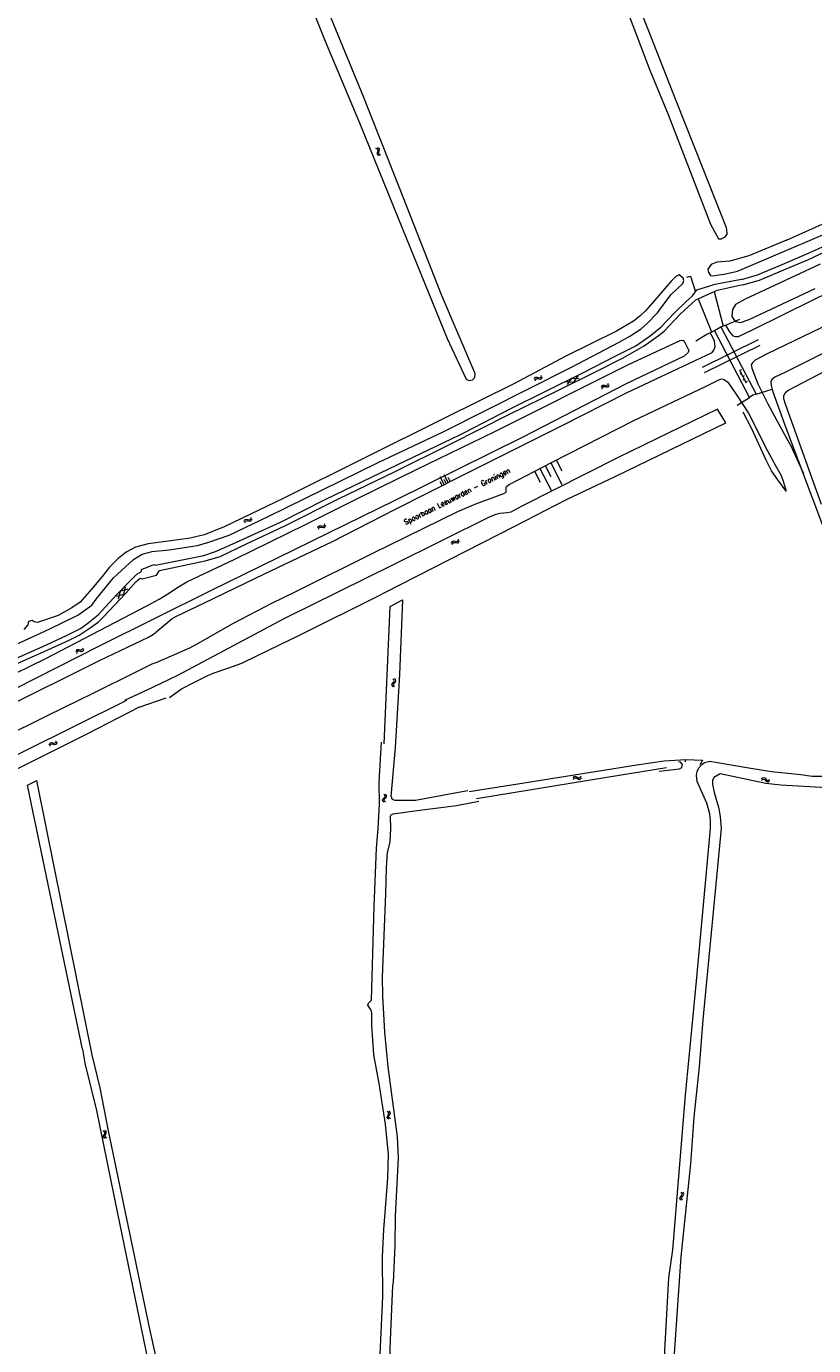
# Model space of a CAD drawing. Header units: metres. Extents: x 189705 to 199106, y 581686 to 588448.
# Tile 136 of 256: x 193625 to 193866, y 582341 to 582746. Entities that reach past the tile are written whole.
import ezdxf

# ---------------------------------------------------------------- set-up
doc = ezdxf.new("R2010")
doc.units = ezdxf.units.M
doc.layers.add('B-WA-OG-GBKN-G', color=7, linetype='Continuous', lineweight=18)
doc.styles.add('Style-STANDARD', font='STANDARD.shx')

msp = doc.modelspace()

# ---------------------------------------------------------------- linework, layer by layer
at = {"layer": 'B-WA-OG-GBKN-G'}
for p, q in [((193732.151, 582709.031), (193732.524, 582708.867)), ((193731.702, 582708.819), (193732.074, 582708.651)), ((193732.074, 582708.651), (193732.304, 582708.418)), ((193732.242, 582707.691), (193732.136, 582707.297)), ((193732.136, 582707.297), (193732.172, 582706.97)), ((193732.172, 582706.97), (193732.409, 582706.73)), ((193732.343, 582708.094), (193732.242, 582707.691)), ((193732.304, 582708.418), (193732.343, 582708.094)), ((193732.409, 582706.73), (193732.782, 582706.564)), ((193732.524, 582708.867), (193732.755, 582708.636)), ((193732.69, 582707.906), (193732.587, 582707.511)), ((193732.587, 582707.511), (193732.622, 582707.184)), ((193732.622, 582707.184), (193732.858, 582706.943)), ((193732.794, 582708.299), (193732.69, 582707.906)), ((193732.755, 582708.636), (193732.794, 582708.299)), ((193732.858, 582706.943), (193733.231, 582706.777)), ((193843.338, 582640.691), (193845.322, 582636.763)), ((193843.875, 582640.737), (193843.428, 582640.512)), ((193780.398, 582637.849), (193780.547, 582638.228)), ((193780.547, 582638.228), (193780.769, 582638.469)), ((193780.629, 582637.409), (193780.781, 582637.788)), ((193780.769, 582638.469), (193781.103, 582638.522)), ((193780.781, 582637.788), (193781.005, 582638.027)), ((193781.005, 582638.027), (193781.327, 582638.079)), ((193781.103, 582638.522), (193781.501, 582638.434)), ((193781.327, 582638.079), (193781.733, 582637.995)), ((193781.501, 582638.434), (193781.899, 582638.346)), ((193781.733, 582637.995), (193782.131, 582637.905)), ((193781.899, 582638.346), (193782.225, 582638.395)), ((193782.131, 582637.905), (193782.457, 582637.953)), ((193782.225, 582638.395), (193782.456, 582638.64)), ((193782.456, 582638.64), (193782.607, 582639.02)), ((193782.457, 582637.953), (193782.687, 582638.2)), ((193782.687, 582638.2), (193782.838, 582638.58)), ((193790.06, 582637.142), (193792.421, 582636.996)), ((193791.797, 582638.247), (193790.492, 582636.276)), ((193791.797, 582638.247), (193794.159, 582638.099)), ((193793.728, 582638.966), (193792.421, 582636.996)), ((193802.856, 582636.167), (193802.641, 582635.919)), ((193802.995, 582636.55), (193802.856, 582636.167)), ((193803.241, 582636.119), (193803.106, 582635.735)), ((193843.879, 582639.619), (193843.433, 582639.394)), ((193844.776, 582638.952), (193844.33, 582638.727)), ((193844.781, 582637.834), (193844.334, 582637.609)), ((193845.678, 582637.167), (193845.232, 582636.942)), ((193800.966, 582635.687), (193800.829, 582635.302)), ((193801.187, 582635.942), (193800.966, 582635.687)), ((193801.213, 582635.256), (193801.075, 582634.871)), ((193801.511, 582636.002), (193801.187, 582635.942)), ((193801.435, 582635.509), (193801.213, 582635.256)), ((193801.758, 582635.569), (193801.435, 582635.509)), ((193801.912, 582635.926), (193801.511, 582636.002)), ((193802.16, 582635.496), (193801.758, 582635.569)), ((193802.321, 582635.857), (193801.912, 582635.926)), ((193802.56, 582635.422), (193802.16, 582635.496)), ((193802.641, 582635.919), (193802.321, 582635.857)), ((193802.893, 582635.486), (193802.56, 582635.422)), ((193803.106, 582635.735), (193802.893, 582635.486)), ((193785.404, 582612.248), (193788.866, 582605.569)), ((193787.073, 582613.113), (193788.805, 582609.774)), ((193752.775, 582605.537), (193751.539, 582607.978)), ((193753.995, 582606.155), (193752.759, 582608.596)), ((193754.605, 582606.464), (193753.987, 582607.684)), ((193780.395, 582609.651), (193782.126, 582606.311)), ((193782.064, 582610.516), (193785.527, 582603.838)), ((193783.734, 582611.382), (193785.465, 582608.043)), ((193752.165, 582605.228), (193751.547, 582606.448)), ((193753.385, 582605.846), (193752.767, 582607.066)), ((193691.386, 582594.244), (193691.527, 582594.626)), ((193691.527, 582594.626), (193691.744, 582594.871)), ((193691.625, 582593.809), (193691.77, 582594.19)), ((193691.744, 582594.871), (193692.078, 582594.93)), ((193691.77, 582594.19), (193691.989, 582594.434)), ((193691.989, 582594.434), (193692.31, 582594.492)), ((193692.078, 582594.93), (193692.476, 582594.85)), ((193692.31, 582594.492), (193692.718, 582594.416)), ((193692.476, 582594.85), (193692.877, 582594.771)), ((193692.718, 582594.416), (193693.118, 582594.334)), ((193692.877, 582594.771), (193693.202, 582594.826)), ((193693.118, 582594.334), (193693.442, 582594.389)), ((193693.202, 582594.826), (193693.427, 582595.075)), ((193693.427, 582595.075), (193693.571, 582595.458)), ((193693.442, 582594.389), (193693.667, 582594.64)), ((193693.667, 582594.64), (193693.811, 582595.023)), ((193713.981, 582592.294), (193714.125, 582592.676)), ((193714.125, 582592.676), (193714.343, 582592.92)), ((193714.219, 582591.858), (193714.365, 582592.238)), ((193714.343, 582592.92), (193714.677, 582592.977)), ((193714.365, 582592.238), (193714.586, 582592.481)), ((193714.586, 582592.481), (193714.907, 582592.537)), ((193714.677, 582592.977), (193715.075, 582592.895)), ((193714.907, 582592.537), (193715.314, 582592.459)), ((193715.075, 582592.895), (193715.476, 582592.813)), ((193715.314, 582592.459), (193715.714, 582592.375)), ((193715.476, 582592.813), (193715.8, 582592.867)), ((193715.714, 582592.375), (193716.039, 582592.428)), ((193715.8, 582592.867), (193716.028, 582593.115)), ((193716.028, 582593.115), (193716.173, 582593.497)), ((193716.039, 582592.428), (193716.265, 582592.678)), ((193716.265, 582592.678), (193716.41, 582593.061)), ((193754.988, 582587.569), (193755.129, 582587.951)), ((193755.129, 582587.951), (193755.346, 582588.196)), ((193755.227, 582587.134), (193755.372, 582587.515)), ((193755.346, 582588.196), (193755.68, 582588.255)), ((193755.372, 582587.515), (193755.591, 582587.759)), ((193755.591, 582587.759), (193755.912, 582587.817)), ((193755.68, 582588.255), (193756.078, 582588.175)), ((193755.912, 582587.817), (193756.32, 582587.741)), ((193756.078, 582588.175), (193756.479, 582588.096)), ((193756.32, 582587.741), (193756.72, 582587.659)), ((193756.479, 582588.096), (193756.804, 582588.151)), ((193756.72, 582587.659), (193757.044, 582587.714)), ((193756.804, 582588.151), (193757.029, 582588.4)), ((193757.029, 582588.4), (193757.173, 582588.783)), ((193757.044, 582587.714), (193757.269, 582587.965)), ((193757.269, 582587.965), (193757.413, 582588.348)), ((193654.437, 582571.846), (193652.17, 582571.164)), ((193652.876, 582570.502), (193653.417, 582572.803)), ((193655.682, 582573.486), (193653.417, 582572.803)), ((193654.437, 582571.846), (193654.976, 582574.149)), ((193641.915, 582555.395), (193641.767, 582555.016)), ((193639.864, 582554.586), (193639.716, 582554.205)), ((193640.092, 582554.835), (193639.864, 582554.586)), ((193640.099, 582554.149), (193639.951, 582553.768)), ((193640.417, 582554.887), (193640.092, 582554.835)), ((193640.328, 582554.396), (193640.099, 582554.149)), ((193640.653, 582554.447), (193640.328, 582554.396)), ((193640.816, 582554.8), (193640.417, 582554.887)), ((193641.052, 582554.363), (193640.653, 582554.447)), ((193641.223, 582554.72), (193640.816, 582554.8)), ((193641.45, 582554.279), (193641.052, 582554.363)), ((193641.544, 582554.774), (193641.223, 582554.72)), ((193641.784, 582554.334), (193641.45, 582554.279)), ((193641.767, 582555.016), (193641.544, 582554.774)), ((193642.004, 582554.577), (193641.784, 582554.334)), ((193642.15, 582554.957), (193642.004, 582554.577)), ((193736.661, 582544.113), (193736.764, 582544.436)), ((193736.776, 582543.807), (193736.661, 582544.113)), ((193736.764, 582544.436), (193737.022, 582544.751)), ((193737.047, 582543.503), (193736.776, 582543.807)), ((193737.268, 582545.696), (193736.997, 582546.002)), ((193737.022, 582544.751), (193737.279, 582545.068)), ((193737.162, 582544.125), (193737.261, 582544.436)), ((193737.275, 582543.817), (193737.162, 582544.125)), ((193737.261, 582544.436), (193737.519, 582544.761)), ((193737.383, 582545.38), (193737.268, 582545.696)), ((193737.544, 582543.511), (193737.275, 582543.817)), ((193737.279, 582545.068), (193737.383, 582545.38)), ((193737.764, 582545.705), (193737.493, 582546.011)), ((193737.519, 582544.761), (193737.778, 582545.076)), ((193737.881, 582545.388), (193737.764, 582545.705)), ((193737.778, 582545.076), (193737.881, 582545.388)), ((193633.666, 582526.568), (193633.806, 582526.952)), ((193631.632, 582525.719), (193631.77, 582526.102)), ((193631.77, 582526.102), (193631.985, 582526.349)), ((193631.875, 582525.286), (193632.016, 582525.668)), ((193631.985, 582526.349), (193632.318, 582526.411)), ((193632.016, 582525.668), (193632.234, 582525.914)), ((193632.234, 582525.914), (193632.554, 582525.975)), ((193632.318, 582526.411), (193632.717, 582526.335)), ((193632.554, 582525.975), (193632.963, 582525.903)), ((193632.717, 582526.335), (193633.119, 582526.259)), ((193632.963, 582525.903), (193633.363, 582525.824)), ((193633.119, 582526.259), (193633.443, 582526.317)), ((193633.363, 582525.824), (193633.687, 582525.882)), ((193633.443, 582526.317), (193633.666, 582526.568)), ((193633.687, 582525.882), (193633.91, 582526.135)), ((193633.91, 582526.135), (193634.05, 582526.519)), ((193792.256, 582515.598), (193792.513, 582515.915)), ((193792.344, 582515.109), (193792.603, 582515.424)), ((193792.513, 582515.915), (193792.797, 582516.077)), ((193792.603, 582515.424), (193792.889, 582515.585)), ((193792.797, 582516.077), (193793.131, 582516.027)), ((193792.889, 582515.585), (193793.211, 582515.537)), ((193793.131, 582516.027), (193793.484, 582515.823)), ((193793.211, 582515.537), (193793.573, 582515.335)), ((193793.484, 582515.823), (193793.838, 582515.62)), ((193793.573, 582515.335), (193793.926, 582515.129)), ((193793.838, 582515.62), (193794.163, 582515.568)), ((193793.926, 582515.129), (193794.251, 582515.077)), ((193794.163, 582515.568), (193794.457, 582515.732)), ((193794.251, 582515.077), (193794.545, 582515.243)), ((193794.457, 582515.732), (193794.715, 582516.049)), ((193794.545, 582515.243), (193794.803, 582515.56)), ((193850.047, 582514.885), (193850.385, 582515.113)), ((193850.103, 582515.379), (193850.44, 582515.609)), ((193850.385, 582515.113), (193850.705, 582515.185)), ((193850.44, 582515.609), (193850.758, 582515.683)), ((193850.705, 582515.185), (193851.001, 582515.046)), ((193850.758, 582515.683), (193851.065, 582515.538)), ((193851.001, 582515.046), (193851.289, 582514.749)), ((193851.065, 582515.538), (193851.344, 582515.242)), ((193851.289, 582514.749), (193851.568, 582514.45)), ((193851.344, 582515.242), (193851.625, 582514.946)), ((193851.625, 582514.946), (193851.921, 582514.803)), ((193851.921, 582514.803), (193852.25, 582514.876)), ((193852.193, 582514.382), (193852.532, 582514.612)), ((193852.25, 582514.876), (193852.588, 582515.105)), ((193734.486, 582510.277), (193734.22, 582510.588)), ((193734.983, 582510.277), (193734.717, 582510.588)), ((193851.568, 582514.45), (193851.865, 582514.308)), ((193851.865, 582514.308), (193852.193, 582514.382)), ((193733.852, 582508.705), (193733.961, 582509.025)), ((193733.962, 582508.397), (193733.852, 582508.705)), ((193733.961, 582509.025), (193734.224, 582509.336)), ((193734.228, 582508.088), (193733.962, 582508.397)), ((193734.224, 582509.336), (193734.487, 582509.649)), ((193734.353, 582508.708), (193734.457, 582509.017)), ((193734.461, 582508.398), (193734.353, 582508.708)), ((193734.457, 582509.017), (193734.721, 582509.338)), ((193734.725, 582508.088), (193734.461, 582508.398)), ((193734.596, 582509.959), (193734.486, 582510.277)), ((193734.487, 582509.649), (193734.596, 582509.959)), ((193734.721, 582509.338), (193734.986, 582509.648)), ((193735.094, 582509.959), (193734.983, 582510.277)), ((193734.986, 582509.648), (193735.094, 582509.959)), ((193735.568, 582413.017), (193735.242, 582413.264)), ((193735.28, 582411.346), (193735.319, 582411.682)), ((193735.452, 582411.068), (193735.28, 582411.346)), ((193735.319, 582411.682), (193735.51, 582412.041)), ((193735.778, 582410.822), (193735.452, 582411.068)), ((193735.51, 582412.041), (193735.701, 582412.402)), ((193735.742, 582412.729), (193735.568, 582413.017)), ((193735.701, 582412.402), (193735.742, 582412.729)), ((193736.053, 582413.122), (193735.728, 582413.369)), ((193735.769, 582411.455), (193735.806, 582411.779)), ((193735.94, 582411.175), (193735.769, 582411.455)), ((193735.806, 582411.779), (193735.995, 582412.148)), ((193736.263, 582410.927), (193735.94, 582411.175)), ((193735.995, 582412.148), (193736.189, 582412.507)), ((193736.229, 582412.834), (193736.053, 582413.122)), ((193736.189, 582412.507), (193736.229, 582412.834)), ((193648.469, 582407.057), (193648.133, 582407.29)), ((193648.254, 582405.375), (193648.279, 582405.713)), ((193648.439, 582405.105), (193648.254, 582405.375)), ((193648.279, 582405.713), (193648.454, 582406.08)), ((193648.454, 582406.08), (193648.629, 582406.449)), ((193648.655, 582406.777), (193648.469, 582407.057)), ((193648.949, 582407.183), (193648.613, 582407.416)), ((193648.629, 582406.449), (193648.655, 582406.777)), ((193648.738, 582405.505), (193648.761, 582405.831)), ((193648.921, 582405.233), (193648.738, 582405.505)), ((193648.761, 582405.831), (193648.934, 582406.207)), ((193648.934, 582406.207), (193649.111, 582406.575)), ((193649.138, 582406.903), (193648.949, 582407.183)), ((193649.111, 582406.575), (193649.138, 582406.903)), ((193648.774, 582404.874), (193648.439, 582405.105)), ((193649.255, 582404.999), (193648.921, 582405.233)), ((193824.973, 582386.614), (193825.093, 582386.931)), ((193825.073, 582386.302), (193824.973, 582386.614)), ((193825.328, 582385.985), (193825.073, 582386.302)), ((193825.093, 582386.931), (193825.366, 582387.232)), ((193825.366, 582387.232), (193825.639, 582387.536)), ((193825.659, 582388.165), (193825.404, 582388.484)), ((193825.474, 582386.601), (193825.589, 582386.906)), ((193825.571, 582386.287), (193825.474, 582386.601)), ((193825.825, 582385.968), (193825.571, 582386.287)), ((193825.589, 582386.906), (193825.862, 582387.218)), ((193825.639, 582387.536), (193825.758, 582387.843)), ((193825.758, 582387.843), (193825.659, 582388.165)), ((193825.862, 582387.218), (193826.137, 582387.519)), ((193826.155, 582388.148), (193825.9, 582388.467)), ((193826.137, 582387.519), (193826.256, 582387.826)), ((193826.256, 582387.826), (193826.155, 582388.148))]:
    msp.add_line(p, q, dxfattribs=at)
at = {"layer": 'B-WA-OG-GBKN-G', "flags": 128}
for points in [[(193827.862, 582702.412), (193834.392, 582685.473), (193836.839, 582680.952), (193837.796, 582680.975), (193838.871, 582681.529), (193839.495, 582682.42), (193839.459, 582683.856), (193839.305, 582684.374), (193831.952, 582702.907), (193824.084, 582722.76), (193815.677, 582744.116), (193809.082, 582760.848), (193802.041, 582780.169), (193792.156, 582805.526), (193782.362, 582831.128), (193772.107, 582858.569), (193762.572, 582884.106), (193751.272, 582913.09), (193741.413, 582938.227), (193737.878, 582947.651)], [(193736.13, 582941.011), (193739.391, 582931.646), (193744.211, 582919.072), (193750.777, 582902.442), (193757.629, 582885.062), (193765.303, 582865.351), (193773.953, 582842.934), (193780.906, 582824.558), (193788.965, 582803.255), (193797.963, 582780.242), (193806.213, 582758.059), (193815.839, 582732.664), (193821.476, 582719.116), (193827.862, 582702.412)], [(193690.463, 582803.949), (193701.304, 582777.943), (193710.383, 582756.353), (193716.233, 582741.615), (193726.765, 582716.554), (193739.97, 582683.995), (193753.651, 582650.374), (193759.429, 582637.862), (193760.243, 582637.523), (193761.408, 582637.715), (193762.095, 582638.386), (193762.279, 582639.485), (193762.176, 582639.796), (193751.912, 582663.782), (193740.111, 582693.75), (193728.066, 582724.339), (193717.406, 582750.358), (193708.675, 582771.688), (193695.112, 582805.607), (193683.181, 582835.381), (193671.004, 582865.349), (193658.803, 582895.835), (193647.44, 582921.088)], [(193857.71, 582680.538), (193846.155, 582675.71), (193840.321, 582674.083), (193839.023, 582674.028), (193836.316, 582673.809), (193834.615, 582673.059), (193833.573, 582671.615), (193833.701, 582670.865), (193834.414, 582669.713), (193835.31, 582669.621), (193836.243, 582669.822), (193838.565, 582670.133), (193842.643, 582671.028), (193882.094, 582687.791), (193914.65, 582704.739), (193929.143, 582713.198), (193970.976, 582737.197), (193975.94, 582740.856), (193976.934, 582742.813), (193977.303, 582744.317), (193977.274, 582746.104), (193976.509, 582748.629)], [(193843.945, 582668.515), (193848.863, 582669.905), (193856.421, 582673.092), (193863.781, 582676.203), (193870.565, 582679.334), (193884.484, 582685.323), (193892.689, 582689.167), (193901.742, 582693.717), (193910.717, 582698.768), (193919.465, 582703.967), (193934.122, 582712.616), (193947.112, 582719.626), (193961.072, 582727.443), (193969.847, 582732.442), (193977.523, 582737.208), (193980.181, 582740.508), (193981.092, 582743.469), (193981.278, 582746.35)], [(193857.71, 582680.538), (193864.545, 582683.569), (193874.546, 582688.152), (193883.375, 582692.375), (193890.009, 582695.631), (193895.371, 582698.075), (193900.608, 582700.644), (193906.017, 582703.764), (193911.127, 582706.908), (193914.219, 582708.558), (193914.812, 582709.94), (193916.609, 582710.655), (193918.382, 582710.844), (193923.789, 582714.466), (193935.656, 582720.99), (193944.93, 582726.218), (193954.376, 582731.799), (193961.805, 582736.137), (193968.038, 582739.513), (193971.904, 582741.396), (193973.121, 582742.757), (193973.789, 582744.389), (193973.707, 582745.791), (193973.425, 582747.266)], [(193839.008, 582654.494), (193840.274, 582652.453), (193841.241, 582651.235), (193842.054, 582650.982), (193843.045, 582651.009), (193847.463, 582653.175), (193865.897, 582662.25), (193891.01, 582674.534), (193916.885, 582687.151), (193929.86, 582693.701), (193945.78, 582701.805), (193961.701, 582709.782), (193973.381, 582715.466), (193985.772, 582721.456), (193995.726, 582726.02), (193998.519, 582727.294), (193999.231, 582727.473), (194000, 582727.118)], [(194000, 582717.006), (193990.357, 582713.103), (193981.444, 582708.898), (193955.595, 582696.077), (193922.433, 582680.045), (193890.871, 582664.701), (193871.142, 582654.964), (193851.793, 582645.636), (193848.136, 582643.724), (193847.324, 582642.961), (193846.893, 582642.3), (193847.097, 582641.233), (193848.908, 582636.51), (193852.016, 582630.34), (193856.116, 582622.724), (193859.173, 582617.189), (193862.918, 582608.963)], [(193844.336, 582666.859), (193849.423, 582668.296), (193856.94, 582671.466), (193864.482, 582674.654), (193871.235, 582677.771), (193885.181, 582683.773), (193892.897, 582687.466)], [(193867.994, 582673.205), (193845, 582662.491), (193842.084, 582660.788), (193841.131, 582659.259), (193840.986, 582657.094), (193841.939, 582655.564), (193843.642, 582655.304), (193846.269, 582656.198), (193866.556, 582665.734)], [(193613.676, 582552.968), (193631.591, 582561.217), (193640.367, 582565.519), (193644.684, 582568.6), (193646.015, 582570.377), (193651.338, 582576.912), (193657.436, 582582.561), (193660.134, 582584.215), (193663.128, 582585.028), (193668.348, 582585.491), (193677.106, 582586.816), (193680.595, 582587.875), (193686.756, 582590.019), (193698.909, 582595.865), (193732.47, 582612.296), (193752.376, 582621.69), (193791.788, 582641.614), (193806.419, 582649.266), (193809.709, 582651.047), (193813.124, 582653.39), (193814.848, 582654.86), (193818.203, 582658.268), (193819.489, 582660.051), (193822.374, 582663.867), (193825.916, 582667.275), (193826.262, 582668.183), (193825.981, 582668.84), (193824.761, 582669.875), (193823.763, 582669.364), (193822.338, 582667.943), (193816.58, 582661.313), (193814.451, 582658.82), (193812.766, 582657.214), (193810.786, 582655.645), (193805.606, 582652.656), (193790.057, 582644.976), (193774.087, 582636.436)], [(193827.115, 582669.221), (193828.312, 582669.511), (193829.785, 582664.694)], [(193843.945, 582668.515), (193835.279, 582666.872)], [(193618.791, 582551.066), (193629.594, 582555.901), (193636.869, 582559.252), (193639.178, 582560.366), (193641.188, 582561.401), (193642.992, 582562.732), (193646.623, 582565.571), (193652.351, 582571.848), (193656.607, 582576.273), (193658.477, 582578.106), (193659.866, 582578.879), (193659.882, 582579.481), (193663.634, 582581.019), (193664.188, 582580.804), (193679.024, 582583.832), (193682.581, 582585.067), (193687.873, 582587.383), (193702.55, 582594.011), (193716.47, 582601.076), (193730.668, 582607.92), (193743.179, 582613.936), (193757.279, 582620.679), (193758.718, 582621.404), (193773.329, 582629.031), (193783.753, 582634.16), (193795.244, 582639.834), (193805.416, 582645.035), (193808.69, 582646.715), (193811.47, 582648.114), (193815.899, 582651.166), (193819.132, 582653.847), (193823.414, 582658.248), (193826.885, 582661.659), (193828.907, 582663.495), (193830.253, 582665.344), (193835.279, 582666.872)], [(193660.135, 582576.644), (193664.474, 582577.742), (193665.464, 582579.224), (193679.452, 582582.137), (193683.983, 582583.489), (193692.076, 582587.329), (193703.843, 582592.907), (193720.518, 582601.294), (193737.274, 582609.358), (193754.819, 582618.085), (193772.586, 582627.017), (193787.949, 582634.581), (193798.968, 582640.022), (193807.677, 582644.472), (193814.023, 582648.082), (193818.401, 582651.158), (193820.202, 582652.664), (193825.121, 582657.852), (193829.928, 582662.236), (193836.063, 582664.991)], [(193835.493, 582664.771), (193838.31, 582654.197)], [(193844.336, 582666.859), (193836.063, 582664.991)], [(193830.665, 582662.598), (193834.76, 582652.404)], [(193837.629, 582653.948), (193839.008, 582654.494), (193840.271, 582654.994), (193843.445, 582656.345)], [(193834.357, 582652.144), (193835.675, 582652.841)], [(193848.401, 582633.328), (193847.388, 582632.95), (193846.333, 582632.325), (193835.675, 582652.841), (193837.629, 582653.948), (193848.401, 582633.328)], [(193603.502, 582538.965), (193630.381, 582552.12), (193661.554, 582568.385), (193665.354, 582570.346), (193668.465, 582572.388), (193670.783, 582573.843), (193673.849, 582575.704), (193688.573, 582582.714), (193710.218, 582593.288), (193726.367, 582601.359), (193744.439, 582610.31), (193768.019, 582621.736), (193809.038, 582642.293), (193825.131, 582649.79), (193825.952, 582649.883), (193826.31, 582649.525), (193827.793, 582646.678), (193827.605, 582646.048), (193826.284, 582644.911), (193808.535, 582636.448), (193776.656, 582620.032), (193737.56, 582600.644), (193681.225, 582573.086), (193647.137, 582556.097), (193607.744, 582536.143)], [(193669.34, 582564.457), (193670.458, 582565.042), (193679.218, 582569.274), (193697.653, 582578.119), (193718.5, 582588.06), (193737.848, 582597.973), (193758.822, 582608.601), (193771.898, 582615.227), (193788.479, 582623.459), (193808.69, 582633.704), (193829.741, 582643.595), (193834.921, 582646.093), (193835.403, 582646.83), (193835.808, 582647.797), (193835.782, 582648.788), (193835.654, 582649.549), (193835.27, 582650.489), (193834.357, 582652.144), (193833.288, 582651.579), (193829.962, 582649.516)], [(193832.005, 582641.566), (193849.144, 582650.027)], [(193832.566, 582639.992), (193849.629, 582648.377)], [(193871.558, 582647.114), (193857.237, 582639.978), (193854.165, 582638.5), (193853.251, 582637.761), (193852.922, 582637.101), (193853.05, 582635.957), (193853.458, 582634.331), (193857.462, 582623.26), (193869.394, 582591.466)], [(193868.419, 582599.494), (193857.377, 582630.221), (193856.892, 582631.847), (193856.89, 582632.787), (193857.347, 582633.753), (193858.108, 582634.441), (193860.521, 582635.612), (193869.509, 582640.352)], [(193774.087, 582636.436), (193752.85, 582625.963), (193703.315, 582601.302), (193693.366, 582596.462), (193685.048, 582592.441), (193679.086, 582590.129), (193674.839, 582589.1), (193668.88, 582588.287), (193661.921, 582587.333), (193658.102, 582586.303), (193655.21, 582584.772), (193652.603, 582582.813), (193650.138, 582580.212), (193647.887, 582577.325), (193644.649, 582573.558), (193641.1, 582569.458), (193638.523, 582567.703), (193634.365, 582565.388), (193628.015, 582563.28), (193627.02, 582563.409), (193626.333, 582563.844), (193625.287, 582563.564), (193625.005, 582562.52), (193623.857, 582561.119)], [(193674.688, 582555.445), (193677.862, 582557.229), (193688.094, 582562.986), (193699.824, 582569.127), (193706.985, 582572.696), (193730.828, 582584.496), (193756.956, 582597.316), (193762.466, 582599.612), (193771, 582602.776), (193771.787, 582603.209), (193771.76, 582604.657), (193771.81, 582605.013), (193772.622, 582605.623), (193785.8, 582612.453), (193810.912, 582625.247), (193832.928, 582635.697), (193837.015, 582637.66), (193837.93, 582638.018), (193838.616, 582637.841), (193839.735, 582636.928), (193842.382, 582633.121), (193846.023, 582627.485), (193851.881, 582615.882), (193854.479, 582611.237), (193855.931, 582608.596), (193856.746, 582606.641), (193857.614, 582603.543), (193855.044, 582606.994), (193853.109, 582609.786), (193851.53, 582613.037), (193847.046, 582622.609), (193844.397, 582627.763)], [(193842.615, 582629.894), (193846.333, 582632.325)], [(193848.401, 582633.328), (193853.331, 582634.865)], [(193836.604, 582628.7), (193806.309, 582613.934), (193776.534, 582598.905), (193773.161, 582597.12), (193772.008, 582596.864), (193769.789, 582596.643), (193768.533, 582596.352), (193766.76, 582595.684), (193737.054, 582580.93), (193703.734, 582564.495), (193670.894, 582546.993), (193663.08, 582543.184), (193654.703, 582539.321)], [(193839.129, 582624.453), (193836.604, 582628.7)], [(193739.33, 582574.854), (193774.352, 582592.792), (193790.215, 582600.988), (193805.155, 582608.052), (193839.129, 582624.453)], [(193618.992, 582549.468), (193628.902, 582553.863), (193637.769, 582557.816), (193640.746, 582559.342), (193644.162, 582561.552), (193646.584, 582563.369), (193648.259, 582565.023), (193655.096, 582572.244), (193658.142, 582575.698), (193659.492, 582576.793), (193660.135, 582576.644)], [(193668.539, 582540.241), (193672.164, 582542.89), (193676.11, 582544.929), (193680.017, 582546.876), (193681.851, 582547.704), (193686.377, 582549.189), (193690.692, 582550.727), (193695.441, 582553.095), (193708.773, 582559.591), (193732.404, 582571.353), (193734.728, 582572.56)], [(193734.728, 582572.56), (193739.33, 582574.854)], [(193734.319, 582526.034), (193736.215, 582568.179)], [(193736.215, 582568.179), (193739.935, 582570.196)], [(193739.935, 582570.196), (193738.99, 582547.29), (193737.677, 582524.925)], [(193663.631, 582559.697), (193669.34, 582564.457)], [(193617.309, 582536.791), (193647.024, 582551.541), (193662.056, 582558.704), (193663.631, 582559.697)], [(193664.429, 582550.932), (193674.688, 582555.445)], [(193638.272, 582538.21), (193656.38, 582547.185), (193663.21, 582550.599), (193664.429, 582550.932)], [(193576.05, 582500), (193655.436, 582539.371)], [(193659.137, 582537.279), (193667.479, 582540.159)], [(193638.272, 582538.21), (193561.085, 582500)], [(193659.137, 582537.279), (193643.318, 582529.099), (193624.097, 582519.415), (193584.689, 582500)], [(193732.748, 582514.295), (193733.484, 582526.472)], [(193736.449, 582509.853), (193737.787, 582524.889)], [(193760.383, 582511.336), (193775.337, 582513.732), (193811.771, 582519.573), (193820.213, 582520.827), (193826.859, 582521.163)], [(193820.872, 582518.656), (193802.617, 582515.698), (193762.666, 582509.115)], [(193825.226, 582520.382), (193824.625, 582520.53)], [(193824.881, 582518.288), (193825.636, 582518.782), (193825.783, 582519.672), (193825.226, 582520.382)], [(193826.859, 582521.163), (193826.495, 582520.416)], [(193826.859, 582521.163), (193831.941, 582521.041)], [(193834.373, 582500), (193834.446, 582502.483), (193834.189, 582504.515), (193833.296, 582507.817), (193830.365, 582514.495), (193830.134, 582516.324), (193830.362, 582517.518), (193830.868, 582518.612), (193831.676, 582519.523)], [(193831.941, 582521.041), (193831.179, 582519.609)], [(193831.788, 582519.618), (193832.619, 582520.316), (193834.244, 582520.65), (193836.507, 582520.322), (193846.799, 582518.585), (193853.127, 582517.528), (193862.148, 582516.551), (193865.578, 582516.124), (193871.854, 582516.082), (193876.936, 582516.319), (193884.024, 582517.296), (193889.028, 582518.217), (193893.117, 582519.52), (193896.444, 582520.694), (193897.459, 582520.771), (193897.892, 582520.416), (193898.042, 582520.026)], [(193624.955, 582513.357), (193627.809, 582514.806)], [(193630.795, 582500), (193627.809, 582514.806)], [(193818.648, 582517.635), (193824.881, 582518.288)], [(193885.882, 582514.199), (193877.372, 582513.246), (193871.884, 582512.449), (193856.004, 582513.365), (193851.429, 582513.866), (193837.349, 582516.793), (193835.42, 582515.697), (193834.989, 582514.807), (193835.017, 582513.587), (193835.579, 582511.073), (193836.88, 582506.603), (193837.391, 582503.682), (193837.676, 582500)], [(193627.735, 582500), (193624.955, 582513.357)], [(193732.487, 582500), (193732.884, 582507.46), (193732.748, 582514.295)], [(193749.461, 582509.792), (193756.011, 582511.005)], [(193756.011, 582511.005), (193759.97, 582511.738)], [(193736.449, 582509.853), (193736.707, 582509.089), (193737.445, 582508.764)], [(193737.445, 582508.764), (193743.909, 582508.764)], [(193743.909, 582508.764), (193749.461, 582509.792)], [(193750.862, 582506.33), (193756.513, 582507.048)], [(193756.513, 582507.048), (193763.36, 582508.439)], [(193736.217, 582503.572), (193736.462, 582504.242), (193737.091, 582504.579)], [(193736.217, 582503.572), (193736.273, 582500)], [(193737.091, 582504.579), (193745.212, 582505.612)], [(193745.212, 582505.612), (193750.862, 582506.33)], [(193641.807, 582432.359), (193627.735, 582500)], [(193644.783, 582430.587), (193630.795, 582500)], [(193731.959, 582493.952), (193732.487, 582500)], [(193736.273, 582500), (193736.02, 582495.867), (193735.238, 582492.715), (193734.891, 582488.064), (193734.781, 582479.985), (193733.664, 582454.397), (193733.803, 582448.732), (193734.384, 582437.579), (193735.447, 582426.936), (193738.362, 582405.473), (193738.654, 582398.996), (193737.699, 582381.08), (193737.615, 582372.035), (193737.105, 582360.703)], [(193821.661, 582362.144), (193822.837, 582370.734), (193826.731, 582418.23), (193830.141, 582453.198), (193834.373, 582500)], [(193837.676, 582500), (193832.02, 582441.286), (193830.931, 582426.954)], [(193732.288, 582317.371), (193733.156, 582341.029), (193733.963, 582356.376), (193733.862, 582368.647), (193734.201, 582376.956), (193735.465, 582392.737), (193735.654, 582399.954), (193734.771, 582409.276), (193732.764, 582421.772), (193731.12, 582430.61), (193730.594, 582439.704), (193730.586, 582443.439), (193730.331, 582444.302), (193729.31, 582445.875), (193729.487, 582446.461), (193730.425, 582447.403), (193731.232, 582476.09), (193731.959, 582493.952)], [(193641.807, 582432.359), (193642.527, 582428.016), (193646.088, 582413.466), (193652.529, 582381.874)], [(193671.126, 582307.143), (193662.305, 582346.961), (193649.81, 582407.3), (193647.268, 582420.431), (193644.783, 582430.587)], [(193830.931, 582426.954), (193829.311, 582411.477), (193828.247, 582397.119), (193825.358, 582368.581), (193821.456, 582312.04), (193820.806, 582307.465), (193818.962, 582302.049), (193818.181, 582298.414), (193817.18, 582290.688), (193815.26, 582266.597)], [(193652.529, 582381.874), (193663.127, 582330.322), (193665.694, 582317.09), (193668.075, 582307.873)], [(193812.441, 582266.712), (193813.716, 582282.295), (193814.728, 582297.161), (193815.71, 582301.737), (193818.358, 582311.067), (193819.062, 582315.312), (193819.853, 582326.265), (193820.409, 582339.859), (193821.661, 582362.144)], [(193737.105, 582360.703), (193736.853, 582359.66), (193736.247, 582345.507)], [(193736.247, 582345.507), (193735.521, 582327.06), (193734.753, 582317.555)]]:
    msp.add_lwpolyline(points, dxfattribs=at)

# ---------------------------------------------------------------- texts
at = {"layer": 'B-WA-OG-GBKN-G', "style": 'Style-STANDARD'}
msp.add_text('Spoorbaan Leeuwarden - Groningen', height=1.6, rotation=26.69323, dxfattribs=at).set_placement((193740.903, 582593.176))

doc.saveas('drawing.dxf')
